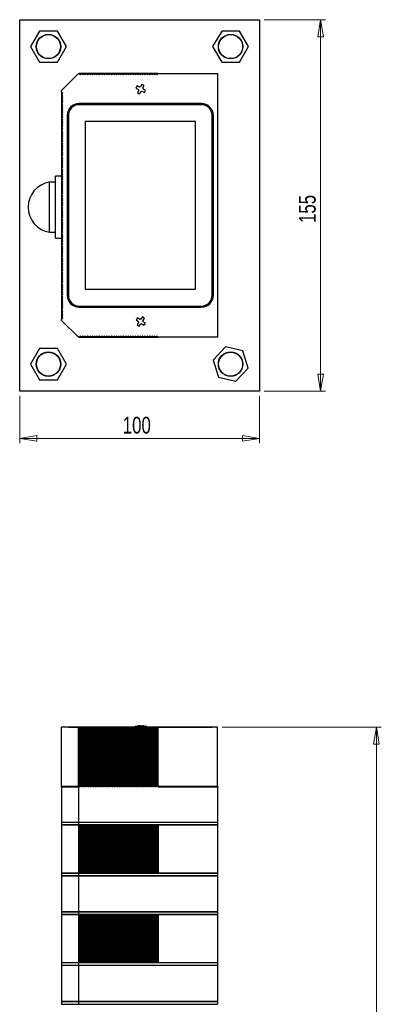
# Model space of a CAD drawing. Header units: millimetres. Extents: x 391 to 949, y 306 to 781.
# Tile 5 of 6: x 622 to 697, y 576 to 781. Entities that reach past the tile are written whole.
import ezdxf

# ---------------------------------------------------------------- set-up
doc = ezdxf.new("R2010")
doc.units = ezdxf.units.MM
doc.styles.add('SLDTEXTSTYLE0', font='TXT', dxfattribs={"width": 0.75})
doc.dimstyles.new('SLDDIMSTYLE0', dxfattribs={"dimtxt": 3.5, "dimasz": 3.556, "dimexe": 0, "dimexo": 0.0625, "dimgap": 0.875, "dimtad": 1, "dimdec": 0, "dimlfac": 2, "dimrnd": 1e-09, "dimzin": 12, "dimdsep": 46, "dimtxsty": 'SLDTEXTSTYLE0', "dimblk1": 'CLOSED', "dimblk2": 'CLOSED', "dimsah": 1, "dimcen": 0.09, "dimadec": 0, "dimazin": 3, "dimtfac": 1, "dimtdec": 0, "dimtofl": 0, "dimtmove": 0, "dimatfit": 3, "dimldrblk": 'CLOSED', "dimfxl": 0, "dimfrac": 2, "dimtolj": 1, "dimtzin": 12, "dimarcsym": 0})

# ---------------------------------------------------------------- blocks, each defined once
blk = doc.blocks.new('_Closed')
at = {"color": 0, "linetype": 'ByBlock', "lineweight": -2}
for p, q in [((-1, 0.166667), (0, 0)), ((-1, 0.166667), (-1, -0.166667)), ((0, 0), (-1, -0.166667)), ((0, 0), (-1, 0))]:
    blk.add_line(p, q, dxfattribs=at)
blk = doc.blocks.new('_D')
at = {"color": 7, "linetype": 'Continuous', "lineweight": 0}
for p, q in [((664.26, 633.48), (697.43, 633.48)), ((696.43, 633.48), (696.43, 305.74)), ((673.01, 305.74), (697.43, 305.74))]:
    blk.add_line(p, q, dxfattribs=at)
at = {"color": 7, "linetype": 'Continuous', "lineweight": 18, "xscale": 3.556, "yscale": 3.556}
for p, rotation in [((696.43, 633.48, 0.3), 90.0000000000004), ((696.43, 305.74, 0.3), 270.0000000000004)]:
    blk.add_blockref('_Closed', p, dxfattribs=dict(at, rotation=rotation))
at = {"color": 7, "linetype": 'Continuous', "lineweight": 18, "insert": (691.92, 477.4), "char_height": 3.5, "attachment_point": 1, "rotation": 90, "style": 'SLDTEXTSTYLE0'}
blk.add_mtext('655', dxfattribs=at)
blk = doc.blocks.new('_D_1')
at = {"color": 7, "linetype": 'Continuous', "lineweight": 0}
for p, q in [((673.01, 781.14), (685.77, 781.14)), ((684.77, 781.14), (684.77, 703.64)), ((673.01, 703.64), (685.77, 703.64))]:
    blk.add_line(p, q, dxfattribs=at)
at = {"color": 7, "linetype": 'Continuous', "lineweight": 18, "xscale": 3.556, "yscale": 3.556}
for p, rotation in [((684.77, 781.14, 87.65), 90.00000000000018), ((684.77, 703.64, 87.65), 270.0000000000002)]:
    blk.add_blockref('_Closed', p, dxfattribs=dict(at, rotation=rotation))
at = {"color": 7, "linetype": 'Continuous', "lineweight": 18, "insert": (680.25, 738.72), "char_height": 3.5, "attachment_point": 1, "rotation": 90, "style": 'SLDTEXTSTYLE0'}
blk.add_mtext('155', dxfattribs=at)
blk = doc.blocks.new('_D_2')
at = {"color": 7, "linetype": 'Continuous', "lineweight": 0}
for p, q in [((622.01, 702.64), (622.01, 692.77)), ((672.01, 702.64), (672.01, 692.77)), ((672.01, 693.77), (622.01, 693.77))]:
    blk.add_line(p, q, dxfattribs=at)
at = {"color": 7, "linetype": 'Continuous', "lineweight": 18, "xscale": 3.556, "yscale": 3.556, "rotation": 180.0000000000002}
blk.add_blockref('_Closed', (622.01, 693.77, 87.65), dxfattribs=at)
at = {"color": 7, "linetype": 'Continuous', "lineweight": 18, "xscale": 3.556, "yscale": 3.556}
blk.add_blockref('_Closed', (672.01, 693.77, 87.65), dxfattribs=at)
at = {"color": 7, "linetype": 'Continuous', "lineweight": 18, "insert": (643.51, 698.28), "char_height": 3.5, "attachment_point": 1, "style": 'SLDTEXTSTYLE0'}
blk.add_mtext('100', dxfattribs=at)

msp = doc.modelspace()

# ---------------------------------------------------------------- linework, layer by layer
at = {"color": 7, "linetype": 'Continuous', "lineweight": 25}
for p, q in [((622.01, 781.14), (672.01, 781.14)), ((622.01, 703.64), (622.01, 781.14)), ((672.01, 781.14), (672.01, 703.64)), ((626.14, 778.77), (624.26, 775.52)), ((629.89, 778.77), (626.14, 778.77)), ((631.77, 775.52), (629.89, 778.77)), ((664.14, 778.77), (662.26, 775.52)), ((667.89, 778.77), (664.14, 778.77)), ((669.77, 775.52), (667.89, 778.77)), ((624.26, 775.52), (626.14, 772.27)), ((629.89, 772.27), (631.77, 775.52)), ((662.26, 775.52), (664.14, 772.27)), ((667.89, 772.27), (669.77, 775.52)), ((626.14, 772.27), (629.89, 772.27)), ((664.14, 772.27), (667.89, 772.27)), ((630.76, 766.39), (634.26, 769.89)), ((634.26, 769.89), (634.41, 769.89)), ((650.91, 769.89), (634.41, 769.89)), ((634.41, 769.89), (634.67, 769.68)), ((634.67, 769.68), (634.91, 769.89)), ((634.91, 769.89), (635.17, 769.68)), ((635.17, 769.68), (635.41, 769.89)), ((635.41, 769.89), (635.67, 769.68)), ((635.67, 769.68), (635.91, 769.89)), ((635.91, 769.89), (636.17, 769.68)), ((636.17, 769.68), (636.41, 769.89)), ((636.41, 769.89), (636.67, 769.68)), ((636.67, 769.68), (636.91, 769.89)), ((636.91, 769.89), (637.17, 769.68)), ((637.17, 769.68), (637.41, 769.89)), ((637.41, 769.89), (637.67, 769.68)), ((637.67, 769.68), (637.91, 769.89)), ((637.91, 769.89), (638.17, 769.68)), ((638.17, 769.68), (638.41, 769.89)), ((638.41, 769.89), (638.67, 769.68)), ((638.67, 769.68), (638.91, 769.89)), ((638.91, 769.89), (639.17, 769.68)), ((639.17, 769.68), (639.41, 769.89)), ((639.41, 769.89), (639.67, 769.68)), ((639.67, 769.68), (639.91, 769.89)), ((639.91, 769.89), (640.17, 769.68)), ((640.17, 769.68), (640.41, 769.89)), ((640.41, 769.89), (640.67, 769.68)), ((640.67, 769.68), (640.91, 769.89)), ((640.91, 769.89), (641.17, 769.68)), ((641.17, 769.68), (641.41, 769.89)), ((641.41, 769.89), (641.67, 769.68)), ((641.67, 769.68), (641.91, 769.89)), ((641.91, 769.89), (642.17, 769.68)), ((642.17, 769.68), (642.41, 769.89)), ((642.41, 769.89), (642.67, 769.68)), ((642.67, 769.68), (642.91, 769.89)), ((642.91, 769.89), (643.17, 769.68)), ((643.17, 769.68), (643.41, 769.89)), ((643.41, 769.89), (643.67, 769.68)), ((643.67, 769.68), (643.91, 769.89)), ((643.91, 769.89), (644.17, 769.68)), ((644.17, 769.68), (644.41, 769.89)), ((644.41, 769.89), (644.67, 769.68)), ((644.67, 769.68), (644.91, 769.89)), ((644.91, 769.89), (645.17, 769.68)), ((645.17, 769.68), (645.41, 769.89)), ((645.41, 769.89), (645.67, 769.68)), ((645.67, 769.68), (645.91, 769.89)), ((645.91, 769.89), (646.17, 769.68)), ((646.17, 769.68), (646.41, 769.89)), ((646.41, 769.89), (646.67, 769.68)), ((646.67, 769.68), (646.91, 769.89)), ((646.91, 769.89), (647.17, 769.68)), ((647.17, 769.68), (647.41, 769.89)), ((647.41, 769.89), (647.67, 769.68)), ((647.67, 769.68), (647.91, 769.89)), ((647.91, 769.89), (648.17, 769.68)), ((648.17, 769.68), (648.41, 769.89)), ((648.41, 769.89), (648.67, 769.68)), ((648.67, 769.68), (648.91, 769.89)), ((648.91, 769.89), (649.17, 769.68)), ((649.17, 769.68), (649.41, 769.89)), ((649.41, 769.89), (649.67, 769.68)), ((649.67, 769.68), (649.91, 769.89)), ((649.91, 769.89), (650.17, 769.68)), ((650.17, 769.68), (650.41, 769.89)), ((650.41, 769.89), (650.67, 769.68)), ((650.67, 769.68), (650.91, 769.89)), ((650.91, 769.89), (663.26, 769.89)), ((663.26, 769.89), (663.26, 714.89)), ((646.26, 766.87), (646.76, 766.61)), ((647, 767.07), (646.5, 767.33)), ((647.49, 767.65), (647.23, 767.15)), ((647.69, 766.91), (647.95, 767.41)), ((648.27, 766.42), (647.77, 766.68)), ((630.76, 766.09), (630.76, 766.39)), ((630.76, 766.09), (630.76, 718.59)), ((631.01, 765.84), (630.76, 766.09)), ((630.76, 765.59), (631.01, 765.84)), ((631.01, 765.34), (630.76, 765.59)), ((630.76, 765.09), (631.01, 765.34)), ((631.01, 764.84), (630.76, 765.09)), ((630.76, 764.59), (631.01, 764.84)), ((631.01, 764.34), (630.76, 764.59)), ((646.84, 766.38), (646.58, 765.88)), ((647.04, 765.64), (647.3, 766.14)), ((647.53, 766.22), (648.03, 765.96)), ((630.76, 764.09), (631.01, 764.34)), ((631.01, 763.84), (630.76, 764.09)), ((630.76, 763.59), (631.01, 763.84)), ((631.01, 763.34), (630.76, 763.59)), ((630.76, 763.09), (631.01, 763.34)), ((631.01, 762.84), (630.76, 763.09)), ((630.76, 762.59), (631.01, 762.84)), ((631.01, 762.34), (630.76, 762.59)), ((630.76, 762.09), (631.01, 762.34)), ((659.91, 763.64), (634.41, 763.64)), ((659.91, 763.39), (634.41, 763.39)), ((631.01, 761.84), (630.76, 762.09)), ((630.76, 761.59), (631.01, 761.84)), ((631.01, 761.34), (630.76, 761.59)), ((630.76, 761.09), (631.01, 761.34)), ((631.01, 760.84), (630.76, 761.09)), ((630.76, 760.59), (631.01, 760.84)), ((631.01, 760.34), (630.76, 760.59)), ((630.76, 760.09), (631.01, 760.34)), ((631.91, 761.14), (631.91, 723.64)), ((632.16, 761.14), (632.16, 723.64)), ((662.16, 723.64), (662.16, 761.14)), ((662.41, 723.64), (662.41, 761.14)), ((631.01, 759.84), (630.76, 760.09)), ((630.76, 759.59), (631.01, 759.84)), ((631.01, 759.34), (630.76, 759.59)), ((630.76, 759.09), (631.01, 759.34)), ((631.01, 758.84), (630.76, 759.09)), ((630.76, 758.59), (631.01, 758.84)), ((631.01, 758.34), (630.76, 758.59)), ((630.76, 758.09), (631.01, 758.34)), ((658.66, 759.89), (635.66, 759.89)), ((635.66, 759.89), (635.66, 724.89)), ((658.66, 724.89), (658.66, 759.89)), ((631.01, 757.84), (630.76, 758.09)), ((630.76, 757.59), (631.01, 757.84)), ((631.01, 757.34), (630.76, 757.59)), ((630.76, 757.09), (631.01, 757.34)), ((631.01, 756.84), (630.76, 757.09)), ((630.76, 756.59), (631.01, 756.84)), ((631.01, 756.34), (630.76, 756.59)), ((630.76, 756.09), (631.01, 756.34)), ((631.01, 755.84), (630.76, 756.09)), ((630.76, 755.59), (631.01, 755.84)), ((631.01, 755.34), (630.76, 755.59)), ((630.76, 755.09), (631.01, 755.34)), ((631.01, 754.84), (630.76, 755.09)), ((630.76, 754.59), (631.01, 754.84)), ((631.01, 754.34), (630.76, 754.59)), ((630.76, 754.09), (631.01, 754.34)), ((631.01, 753.84), (630.76, 754.09)), ((630.76, 753.59), (631.01, 753.84)), ((631.01, 753.34), (630.76, 753.59)), ((630.76, 753.09), (631.01, 753.34)), ((631.01, 752.84), (630.76, 753.09)), ((630.76, 752.59), (631.01, 752.84)), ((631.01, 752.34), (630.76, 752.59)), ((630.76, 752.09), (631.01, 752.34)), ((631.01, 751.84), (630.76, 752.09)), ((630.76, 751.59), (631.01, 751.84)), ((631.01, 751.34), (630.76, 751.59)), ((630.76, 751.09), (631.01, 751.34)), ((631.01, 750.84), (630.76, 751.09)), ((630.76, 750.59), (631.01, 750.84)), ((631.01, 750.34), (630.76, 750.59)), ((630.76, 750.09), (631.01, 750.34)), ((631.01, 749.84), (630.76, 750.09)), ((630.76, 748.52), (629.51, 748.52)), ((629.51, 736.02), (629.51, 748.52)), ((630.76, 749.59), (631.01, 749.84)), ((631.01, 749.34), (630.76, 749.59)), ((630.76, 749.09), (631.01, 749.34)), ((631.01, 748.84), (630.76, 749.09)), ((630.76, 748.59), (631.01, 748.84)), ((631.01, 748.34), (630.76, 748.59)), ((630.76, 748.09), (631.01, 748.34)), ((631.01, 747.84), (630.76, 748.09)), ((629.51, 747.27), (628.26, 747.27)), ((628.26, 737.18), (628.26, 747.27)), ((630.76, 747.59), (631.01, 747.84)), ((631.01, 747.34), (630.76, 747.59)), ((630.76, 747.09), (631.01, 747.34)), ((631.01, 746.84), (630.76, 747.09)), ((630.76, 746.59), (631.01, 746.84)), ((631.01, 746.34), (630.76, 746.59)), ((630.76, 746.09), (631.01, 746.34)), ((631.01, 745.84), (630.76, 746.09)), ((630.76, 745.59), (631.01, 745.84)), ((631.01, 745.34), (630.76, 745.59)), ((630.76, 745.09), (631.01, 745.34)), ((631.01, 744.84), (630.76, 745.09)), ((630.76, 744.59), (631.01, 744.84)), ((631.01, 744.34), (630.76, 744.59)), ((630.76, 744.09), (631.01, 744.34)), ((631.01, 743.84), (630.76, 744.09)), ((630.76, 743.59), (631.01, 743.84)), ((631.01, 743.34), (630.76, 743.59)), ((630.76, 743.09), (631.01, 743.34)), ((631.01, 742.84), (630.76, 743.09)), ((630.76, 742.59), (631.01, 742.84)), ((631.01, 742.34), (630.76, 742.59)), ((630.76, 742.09), (631.01, 742.34)), ((631.01, 741.84), (630.76, 742.09)), ((630.76, 741.59), (631.01, 741.84)), ((631.01, 741.34), (630.76, 741.59)), ((630.76, 741.09), (631.01, 741.34)), ((631.01, 740.84), (630.76, 741.09)), ((630.76, 740.59), (631.01, 740.84)), ((631.01, 740.34), (630.76, 740.59)), ((630.76, 740.09), (631.01, 740.34)), ((631.01, 739.84), (630.76, 740.09)), ((630.76, 739.59), (631.01, 739.84)), ((631.01, 739.34), (630.76, 739.59)), ((630.76, 739.09), (631.01, 739.34)), ((631.01, 738.84), (630.76, 739.09)), ((630.76, 738.59), (631.01, 738.84)), ((631.01, 738.34), (630.76, 738.59)), ((630.76, 738.09), (631.01, 738.34)), ((631.01, 737.84), (630.76, 738.09)), ((630.76, 737.59), (631.01, 737.84)), ((628.26, 736.77), (628.26, 737.18)), ((628.26, 736.77), (629.51, 736.77)), ((629.51, 735.52), (629.51, 736.02)), ((631.01, 737.34), (630.76, 737.59)), ((630.76, 737.09), (631.01, 737.34)), ((631.01, 736.84), (630.76, 737.09)), ((630.76, 736.59), (631.01, 736.84)), ((631.01, 736.34), (630.76, 736.59)), ((630.76, 736.09), (631.01, 736.34)), ((631.01, 735.84), (630.76, 736.09)), ((630.76, 735.59), (631.01, 735.84)), ((629.51, 735.52), (630.76, 735.52)), ((631.01, 735.34), (630.76, 735.59)), ((630.76, 735.09), (631.01, 735.34)), ((631.01, 734.84), (630.76, 735.09)), ((630.76, 734.59), (631.01, 734.84)), ((631.01, 734.34), (630.76, 734.59)), ((630.76, 734.09), (631.01, 734.34)), ((631.01, 733.84), (630.76, 734.09)), ((630.76, 733.59), (631.01, 733.84)), ((631.01, 733.34), (630.76, 733.59)), ((630.76, 733.09), (631.01, 733.34)), ((631.01, 732.84), (630.76, 733.09)), ((630.76, 732.59), (631.01, 732.84)), ((631.01, 732.34), (630.76, 732.59)), ((630.76, 732.09), (631.01, 732.34)), ((631.01, 731.84), (630.76, 732.09)), ((630.76, 731.59), (631.01, 731.84)), ((631.01, 731.34), (630.76, 731.59)), ((630.76, 731.09), (631.01, 731.34)), ((631.01, 730.84), (630.76, 731.09)), ((630.76, 730.59), (631.01, 730.84)), ((631.01, 730.34), (630.76, 730.59)), ((630.76, 730.09), (631.01, 730.34)), ((631.01, 729.84), (630.76, 730.09)), ((630.76, 729.59), (631.01, 729.84)), ((631.01, 729.34), (630.76, 729.59)), ((630.76, 729.09), (631.01, 729.34)), ((631.01, 728.84), (630.76, 729.09)), ((630.76, 728.59), (631.01, 728.84)), ((631.01, 728.34), (630.76, 728.59)), ((630.76, 728.09), (631.01, 728.34)), ((631.01, 727.84), (630.76, 728.09)), ((630.76, 727.59), (631.01, 727.84)), ((631.01, 727.34), (630.76, 727.59)), ((630.76, 727.09), (631.01, 727.34)), ((631.01, 726.84), (630.76, 727.09)), ((630.76, 726.59), (631.01, 726.84)), ((631.01, 726.34), (630.76, 726.59)), ((630.76, 726.09), (631.01, 726.34)), ((631.01, 725.84), (630.76, 726.09)), ((630.76, 725.59), (631.01, 725.84)), ((631.01, 725.34), (630.76, 725.59)), ((630.76, 725.09), (631.01, 725.34)), ((631.01, 724.84), (630.76, 725.09)), ((630.76, 724.59), (631.01, 724.84)), ((631.01, 724.34), (630.76, 724.59)), ((630.76, 724.09), (631.01, 724.34)), ((631.01, 723.84), (630.76, 724.09)), ((630.76, 723.59), (631.01, 723.84)), ((631.01, 723.34), (630.76, 723.59)), ((630.76, 723.09), (631.01, 723.34)), ((635.66, 724.89), (658.66, 724.89)), ((631.01, 722.84), (630.76, 723.09)), ((630.76, 722.59), (631.01, 722.84)), ((631.01, 722.34), (630.76, 722.59)), ((630.76, 722.09), (631.01, 722.34)), ((631.01, 721.84), (630.76, 722.09)), ((630.76, 721.59), (631.01, 721.84)), ((631.01, 721.34), (630.76, 721.59)), ((630.76, 721.09), (631.01, 721.34)), ((634.41, 721.39), (659.91, 721.39)), ((631.01, 720.84), (630.76, 721.09)), ((630.76, 720.59), (631.01, 720.84)), ((631.01, 720.34), (630.76, 720.59)), ((630.76, 720.09), (631.01, 720.34)), ((631.01, 719.84), (630.76, 720.09)), ((630.76, 719.59), (631.01, 719.84)), ((631.01, 719.34), (630.76, 719.59)), ((630.76, 719.09), (631.01, 719.34)), ((634.41, 721.14), (659.91, 721.14)), ((631.01, 718.84), (630.76, 719.09)), ((630.76, 718.59), (631.01, 718.84)), ((630.76, 718.39), (630.76, 718.59)), ((634.26, 714.89), (630.76, 718.39)), ((646.3, 718.49), (646.76, 718.17)), ((646.81, 717.93), (646.5, 717.47)), ((647.05, 718.6), (646.59, 718.91)), ((646.92, 717.18), (647.24, 717.64)), ((647.61, 719.11), (647.29, 718.65)), ((647.48, 717.69), (647.94, 717.38)), ((647.72, 718.36), (648.03, 718.82)), ((648.23, 717.8), (647.77, 718.12)), ((634.67, 715.11), (634.41, 714.89)), ((634.91, 714.89), (634.67, 715.11)), ((635.17, 715.11), (634.91, 714.89)), ((635.41, 714.89), (635.17, 715.11)), ((635.67, 715.11), (635.41, 714.89)), ((635.91, 714.89), (635.67, 715.11)), ((636.17, 715.11), (635.91, 714.89)), ((636.41, 714.89), (636.17, 715.11)), ((636.67, 715.11), (636.41, 714.89)), ((636.91, 714.89), (636.67, 715.11)), ((637.17, 715.11), (636.91, 714.89)), ((637.41, 714.89), (637.17, 715.11)), ((637.67, 715.11), (637.41, 714.89)), ((637.91, 714.89), (637.67, 715.11)), ((638.17, 715.11), (637.91, 714.89)), ((638.41, 714.89), (638.17, 715.11)), ((638.67, 715.11), (638.41, 714.89)), ((638.91, 714.89), (638.67, 715.11)), ((639.17, 715.11), (638.91, 714.89)), ((639.41, 714.89), (639.17, 715.11)), ((639.67, 715.11), (639.41, 714.89)), ((639.91, 714.89), (639.67, 715.11)), ((640.17, 715.11), (639.91, 714.89)), ((640.41, 714.89), (640.17, 715.11)), ((640.67, 715.11), (640.41, 714.89)), ((640.91, 714.89), (640.67, 715.11)), ((641.17, 715.11), (640.91, 714.89)), ((641.41, 714.89), (641.17, 715.11)), ((641.67, 715.11), (641.41, 714.89)), ((641.91, 714.89), (641.67, 715.11)), ((642.17, 715.11), (641.91, 714.89)), ((642.41, 714.89), (642.17, 715.11)), ((642.67, 715.11), (642.41, 714.89)), ((642.91, 714.89), (642.67, 715.11)), ((643.17, 715.11), (642.91, 714.89)), ((643.41, 714.89), (643.17, 715.11)), ((643.67, 715.11), (643.41, 714.89)), ((643.91, 714.89), (643.67, 715.11)), ((644.17, 715.11), (643.91, 714.89)), ((644.41, 714.89), (644.17, 715.11)), ((644.67, 715.11), (644.41, 714.89)), ((644.91, 714.89), (644.67, 715.11)), ((645.17, 715.11), (644.91, 714.89)), ((645.41, 714.89), (645.17, 715.11)), ((645.67, 715.11), (645.41, 714.89)), ((645.91, 714.89), (645.67, 715.11)), ((646.17, 715.11), (645.91, 714.89)), ((646.41, 714.89), (646.17, 715.11)), ((646.67, 715.11), (646.41, 714.89)), ((646.91, 714.89), (646.67, 715.11)), ((647.17, 715.11), (646.91, 714.89)), ((647.41, 714.89), (647.17, 715.11)), ((647.67, 715.11), (647.41, 714.89)), ((647.91, 714.89), (647.67, 715.11)), ((648.17, 715.11), (647.91, 714.89)), ((648.41, 714.89), (648.17, 715.11)), ((648.67, 715.11), (648.41, 714.89)), ((648.91, 714.89), (648.67, 715.11)), ((649.17, 715.11), (648.91, 714.89)), ((649.41, 714.89), (649.17, 715.11)), ((649.67, 715.11), (649.41, 714.89)), ((649.91, 714.89), (649.67, 715.11)), ((650.17, 715.11), (649.91, 714.89)), ((650.41, 714.89), (650.17, 715.11)), ((650.67, 715.11), (650.41, 714.89)), ((650.91, 714.89), (650.67, 715.11)), ((634.41, 714.89), (634.26, 714.89)), ((634.41, 714.89), (650.91, 714.89)), ((663.26, 714.89), (650.91, 714.89)), ((626.14, 712.52), (624.26, 709.27)), ((629.89, 712.52), (626.14, 712.52)), ((631.77, 709.27), (629.89, 712.52)), ((664.92, 712.86), (662.36, 710.11)), ((668.57, 712.01), (664.92, 712.86)), ((669.67, 708.42), (668.57, 712.01)), ((624.26, 709.27), (626.14, 706.02)), ((629.89, 706.02), (631.77, 709.27)), ((662.36, 710.11), (663.45, 706.53)), ((667.11, 705.68), (669.67, 708.42)), ((626.14, 706.02), (629.89, 706.02)), ((663.45, 706.53), (667.11, 705.68)), ((672.01, 703.64), (622.01, 703.64)), ((630.76, 620.98), (630.76, 633.48)), ((634.26, 633.48), (630.76, 633.48)), ((632.16, 633.53), (632.16, 633.48)), ((632.16, 633.53), (634.41, 633.53)), ((634.26, 620.98), (634.26, 633.48)), ((634.41, 633.48), (634.26, 633.48)), ((634.41, 633.53), (634.41, 633.48)), ((634.41, 633.53), (646.15, 633.53)), ((634.41, 620.98), (634.41, 633.48)), ((634.67, 633.48), (634.41, 633.48)), ((634.67, 621.21), (634.67, 633.48)), ((634.91, 633.48), (634.67, 633.48)), ((634.91, 620.98), (634.91, 633.48)), ((635.17, 633.48), (634.91, 633.48)), ((635.17, 621.21), (635.17, 633.48)), ((635.41, 633.48), (635.17, 633.48)), ((635.41, 620.98), (635.41, 633.48)), ((635.67, 633.48), (635.41, 633.48)), ((635.67, 621.21), (635.67, 633.48)), ((635.91, 633.48), (635.67, 633.48)), ((635.91, 620.98), (635.91, 633.48)), ((636.17, 633.48), (635.91, 633.48)), ((636.17, 621.21), (636.17, 633.48)), ((636.41, 633.48), (636.17, 633.48)), ((636.41, 620.98), (636.41, 633.48)), ((636.67, 633.48), (636.41, 633.48)), ((636.67, 621.21), (636.67, 633.48)), ((636.91, 633.48), (636.67, 633.48)), ((636.91, 620.98), (636.91, 633.48)), ((637.17, 633.48), (636.91, 633.48)), ((637.17, 621.21), (637.17, 633.48)), ((637.41, 633.48), (637.17, 633.48)), ((637.41, 620.98), (637.41, 633.48)), ((637.67, 633.48), (637.41, 633.48)), ((637.67, 621.21), (637.67, 633.48)), ((637.91, 633.48), (637.67, 633.48)), ((637.91, 620.98), (637.91, 633.48)), ((638.17, 633.48), (637.91, 633.48)), ((638.17, 621.21), (638.17, 633.48)), ((638.41, 633.48), (638.17, 633.48)), ((638.41, 620.98), (638.41, 633.48)), ((638.67, 633.48), (638.41, 633.48)), ((638.67, 621.21), (638.67, 633.48)), ((638.91, 633.48), (638.67, 633.48)), ((638.91, 620.98), (638.91, 633.48)), ((639.17, 633.48), (638.91, 633.48)), ((639.17, 621.21), (639.17, 633.48)), ((639.41, 633.48), (639.17, 633.48)), ((639.41, 620.98), (639.41, 633.48)), ((639.67, 633.48), (639.41, 633.48)), ((639.67, 621.21), (639.67, 633.48)), ((639.91, 633.48), (639.67, 633.48)), ((639.91, 620.98), (639.91, 633.48)), ((640.17, 633.48), (639.91, 633.48)), ((640.17, 621.21), (640.17, 633.48)), ((640.41, 633.48), (640.17, 633.48)), ((640.41, 620.98), (640.41, 633.48)), ((640.67, 633.48), (640.41, 633.48)), ((640.67, 621.21), (640.67, 633.48)), ((640.91, 633.48), (640.67, 633.48)), ((640.91, 620.98), (640.91, 633.48)), ((641.17, 633.48), (640.91, 633.48)), ((641.17, 621.21), (641.17, 633.48)), ((641.41, 633.48), (641.17, 633.48)), ((641.41, 620.98), (641.41, 633.48)), ((641.67, 633.48), (641.41, 633.48)), ((641.67, 621.21), (641.67, 633.48)), ((641.91, 633.48), (641.67, 633.48)), ((641.91, 620.98), (641.91, 633.48)), ((642.17, 633.48), (641.91, 633.48)), ((642.17, 621.21), (642.17, 633.48)), ((642.41, 633.48), (642.17, 633.48)), ((642.41, 620.98), (642.41, 633.48)), ((642.67, 633.48), (642.41, 633.48)), ((642.67, 621.21), (642.67, 633.48)), ((642.91, 633.48), (642.67, 633.48)), ((642.91, 620.98), (642.91, 633.48)), ((643.17, 633.48), (642.91, 633.48)), ((643.17, 621.21), (643.17, 633.48)), ((643.41, 633.48), (643.17, 633.48)), ((643.41, 620.98), (643.41, 633.48)), ((643.67, 633.48), (643.41, 633.48)), ((643.67, 621.21), (643.67, 633.48)), ((643.91, 633.48), (643.67, 633.48)), ((643.91, 620.98), (643.91, 633.48)), ((644.17, 633.48), (643.91, 633.48)), ((644.17, 621.21), (644.17, 633.48)), ((644.41, 633.48), (644.17, 633.48)), ((644.41, 620.98), (644.41, 633.48)), ((644.67, 633.48), (644.41, 633.48)), ((644.67, 621.21), (644.67, 633.48)), ((644.91, 633.48), (644.67, 633.48)), ((644.91, 620.98), (644.91, 633.48)), ((645.17, 633.48), (644.91, 633.48)), ((645.17, 621.21), (645.17, 633.48)), ((645.41, 633.48), (645.17, 633.48)), ((645.41, 620.98), (645.41, 633.48)), ((645.67, 633.48), (645.41, 633.48)), ((645.67, 621.21), (645.67, 633.48)), ((645.91, 633.48), (645.67, 633.48)), ((645.91, 620.98), (645.91, 633.48)), ((646.17, 633.48), (645.91, 633.48)), ((646.17, 621.21), (646.17, 633.48)), ((646.41, 633.48), (646.17, 633.48)), ((646.41, 620.98), (646.41, 633.48)), ((646.67, 633.48), (646.41, 633.48)), ((646.67, 621.21), (646.67, 633.48)), ((646.91, 633.48), (646.67, 633.48)), ((646.76, 633.78), (646.84, 633.78)), ((646.81, 633.69), (646.76, 633.69)), ((646.84, 633.65), (646.84, 633.78)), ((646.91, 620.98), (646.91, 633.48)), ((647.17, 633.48), (646.91, 633.48)), ((647.23, 633.78), (647, 633.78)), ((647, 633.68), (647, 633.78)), ((647.24, 633.69), (647.05, 633.69)), ((647.17, 621.21), (647.17, 633.48)), ((647.41, 633.48), (647.17, 633.48)), ((647.26, 633.77), (647.23, 633.78)), ((647.24, 633.69), (647.48, 633.69)), ((647.3, 633.78), (647.53, 633.78)), ((647.41, 620.98), (647.41, 633.48)), ((647.67, 633.48), (647.41, 633.48)), ((647.67, 621.21), (647.67, 633.48)), ((647.91, 633.48), (647.67, 633.48)), ((647.77, 633.78), (647.69, 633.78)), ((647.72, 633.69), (647.77, 633.69)), ((647.91, 620.98), (647.91, 633.48)), ((648.17, 633.48), (647.91, 633.48)), ((648.17, 621.21), (648.17, 633.48)), ((648.41, 633.48), (648.17, 633.48)), ((648.38, 633.53), (659.91, 633.53)), ((648.41, 620.98), (648.41, 633.48)), ((648.67, 633.48), (648.41, 633.48)), ((648.67, 621.21), (648.67, 633.48)), ((648.91, 633.48), (648.67, 633.48)), ((648.91, 620.98), (648.91, 633.48)), ((649.17, 633.48), (648.91, 633.48)), ((649.17, 621.21), (649.17, 633.48)), ((649.41, 633.48), (649.17, 633.48)), ((649.41, 620.98), (649.41, 633.48)), ((649.67, 633.48), (649.41, 633.48)), ((649.67, 621.21), (649.67, 633.48)), ((649.91, 633.48), (649.67, 633.48)), ((649.91, 620.98), (649.91, 633.48)), ((650.17, 633.48), (649.91, 633.48)), ((650.17, 621.21), (650.17, 633.48)), ((650.41, 633.48), (650.17, 633.48)), ((650.41, 620.98), (650.41, 633.48)), ((650.67, 633.48), (650.41, 633.48)), ((650.67, 621.21), (650.67, 633.48)), ((650.91, 633.48), (650.67, 633.48)), ((650.91, 620.98), (650.91, 633.48)), ((663.26, 633.48), (650.91, 633.48)), ((659.91, 633.53), (659.91, 633.48)), ((659.91, 633.53), (662.16, 633.53)), ((662.16, 633.53), (662.16, 633.48)), ((663.26, 620.98), (663.26, 633.48)), ((630.76, 621.21), (630.76, 613.71)), ((630.76, 621.21), (634.26, 621.21)), ((634.26, 620.98), (630.76, 620.98)), ((634.26, 621.21), (634.26, 613.71)), ((634.26, 621.21), (663.26, 621.21)), ((634.41, 620.98), (634.26, 620.98)), ((663.26, 620.98), (650.91, 620.98)), ((663.26, 621.21), (663.26, 613.71)), ((630.76, 613.71), (634.26, 613.71)), ((630.76, 613.66), (630.76, 613.16)), ((630.76, 613.66), (634.26, 613.66)), ((630.76, 613.16), (634.26, 613.16)), ((630.76, 613.11), (630.76, 603.11)), ((630.76, 613.11), (634.26, 613.11)), ((634.26, 613.71), (663.26, 613.71)), ((634.26, 613.66), (634.26, 613.16)), ((634.26, 613.66), (663.26, 613.66)), ((634.26, 613.16), (663.26, 613.16)), ((634.26, 613.11), (634.26, 603.11)), ((634.26, 613.11), (634.41, 613.11)), ((634.41, 613.11), (634.41, 603.11)), ((634.41, 613.11), (634.67, 613.11)), ((634.67, 613.11), (634.67, 603.11)), ((634.67, 613.11), (634.91, 613.11)), ((634.91, 613.11), (634.91, 603.11)), ((634.91, 613.11), (635.17, 613.11)), ((635.17, 613.11), (635.17, 603.11)), ((635.17, 613.11), (635.41, 613.11)), ((635.41, 613.11), (635.41, 603.11)), ((635.41, 613.11), (635.67, 613.11)), ((635.67, 613.11), (635.67, 603.11)), ((635.67, 613.11), (635.91, 613.11)), ((635.91, 613.11), (635.91, 603.11)), ((635.91, 613.11), (636.17, 613.11)), ((636.17, 613.11), (636.17, 603.11)), ((636.17, 613.11), (636.41, 613.11)), ((636.41, 613.11), (636.41, 603.11)), ((636.41, 613.11), (636.67, 613.11)), ((636.67, 613.11), (636.67, 603.11)), ((636.67, 613.11), (636.91, 613.11)), ((636.91, 613.11), (636.91, 603.11)), ((636.91, 613.11), (637.17, 613.11)), ((637.17, 613.11), (637.17, 603.11)), ((637.17, 613.11), (637.41, 613.11)), ((637.41, 613.11), (637.41, 603.11)), ((637.41, 613.11), (637.67, 613.11)), ((637.67, 613.11), (637.67, 603.11)), ((637.67, 613.11), (637.91, 613.11)), ((637.91, 613.11), (637.91, 603.11)), ((637.91, 613.11), (638.17, 613.11)), ((638.17, 613.11), (638.17, 603.11)), ((638.17, 613.11), (638.41, 613.11)), ((638.41, 613.11), (638.41, 603.11)), ((638.41, 613.11), (638.67, 613.11)), ((638.67, 613.11), (638.67, 603.11)), ((638.67, 613.11), (638.91, 613.11)), ((638.91, 613.11), (638.91, 603.11)), ((638.91, 613.11), (639.17, 613.11)), ((639.17, 613.11), (639.17, 603.11)), ((639.17, 613.11), (639.41, 613.11)), ((639.41, 613.11), (639.41, 603.11)), ((639.41, 613.11), (639.67, 613.11)), ((639.67, 613.11), (639.67, 603.11)), ((639.67, 613.11), (639.91, 613.11)), ((639.91, 613.11), (639.91, 603.11)), ((639.91, 613.11), (640.17, 613.11)), ((640.17, 613.11), (640.17, 603.11)), ((640.17, 613.11), (640.41, 613.11)), ((640.41, 613.11), (640.41, 603.11)), ((640.41, 613.11), (640.67, 613.11)), ((640.67, 613.11), (640.67, 603.11)), ((640.67, 613.11), (640.91, 613.11)), ((640.91, 613.11), (640.91, 603.11)), ((640.91, 613.11), (641.17, 613.11)), ((641.17, 613.11), (641.17, 603.11)), ((641.17, 613.11), (641.41, 613.11)), ((641.41, 613.11), (641.41, 603.11)), ((641.41, 613.11), (641.67, 613.11)), ((641.67, 613.11), (641.67, 603.11)), ((641.67, 613.11), (641.91, 613.11)), ((641.91, 613.11), (641.91, 603.11)), ((641.91, 613.11), (642.17, 613.11)), ((642.17, 613.11), (642.17, 603.11)), ((642.17, 613.11), (642.41, 613.11)), ((642.41, 613.11), (642.41, 603.11)), ((642.41, 613.11), (642.67, 613.11)), ((642.67, 613.11), (642.67, 603.11)), ((642.67, 613.11), (642.91, 613.11)), ((642.91, 613.11), (642.91, 603.11)), ((642.91, 613.11), (643.17, 613.11)), ((643.17, 613.11), (643.17, 603.11)), ((643.17, 613.11), (643.41, 613.11)), ((643.41, 613.11), (643.41, 603.11)), ((643.41, 613.11), (643.67, 613.11)), ((643.67, 613.11), (643.67, 603.11)), ((643.67, 613.11), (643.91, 613.11)), ((643.91, 613.11), (643.91, 603.11)), ((643.91, 613.11), (644.17, 613.11)), ((644.17, 613.11), (644.17, 603.11)), ((644.17, 613.11), (644.41, 613.11)), ((644.41, 613.11), (644.41, 603.11)), ((644.41, 613.11), (644.67, 613.11)), ((644.67, 613.11), (644.67, 603.11)), ((644.67, 613.11), (644.91, 613.11)), ((644.91, 613.11), (644.91, 603.11)), ((644.91, 613.11), (645.17, 613.11)), ((645.17, 613.11), (645.17, 603.11)), ((645.17, 613.11), (645.41, 613.11)), ((645.41, 613.11), (645.41, 603.11)), ((645.41, 613.11), (645.67, 613.11)), ((645.67, 613.11), (645.67, 603.11)), ((645.67, 613.11), (645.91, 613.11)), ((645.91, 613.11), (645.91, 603.11)), ((645.91, 613.11), (646.17, 613.11)), ((646.17, 613.11), (646.17, 603.11)), ((646.17, 613.11), (646.41, 613.11)), ((646.26, 613.71), (646.26, 613.66)), ((646.26, 613.16), (646.26, 613.11)), ((646.41, 613.11), (646.41, 603.11)), ((646.41, 613.11), (646.67, 613.11)), ((646.67, 613.11), (646.67, 603.11)), ((646.67, 613.11), (646.91, 613.11)), ((646.91, 613.11), (646.91, 603.11)), ((646.91, 613.11), (647.17, 613.11)), ((647.17, 613.11), (647.17, 603.11)), ((647.17, 613.11), (647.41, 613.11)), ((647.41, 613.11), (647.41, 603.11)), ((647.41, 613.11), (647.67, 613.11)), ((647.67, 613.11), (647.67, 603.11)), ((647.67, 613.11), (647.91, 613.11)), ((647.91, 613.11), (647.91, 603.11)), ((647.91, 613.11), (648.17, 613.11)), ((648.17, 613.11), (648.17, 603.11)), ((648.17, 613.11), (648.41, 613.11)), ((648.26, 613.66), (648.26, 613.71)), ((648.26, 613.11), (648.26, 613.16)), ((648.41, 613.11), (648.41, 603.11)), ((648.41, 613.11), (648.67, 613.11)), ((648.67, 613.11), (648.67, 603.11)), ((648.67, 613.11), (648.91, 613.11)), ((648.91, 613.11), (648.91, 603.11)), ((648.91, 613.11), (649.17, 613.11)), ((649.17, 613.11), (649.17, 603.11)), ((649.17, 613.11), (649.41, 613.11)), ((649.41, 613.11), (649.41, 603.11)), ((649.41, 613.11), (649.67, 613.11)), ((649.67, 613.11), (649.67, 603.11)), ((649.67, 613.11), (649.91, 613.11)), ((649.91, 613.11), (649.91, 603.11)), ((649.91, 613.11), (650.17, 613.11)), ((650.17, 613.11), (650.17, 603.11)), ((650.17, 613.11), (650.41, 613.11)), ((650.41, 613.11), (650.41, 603.11)), ((650.41, 613.11), (650.67, 613.11)), ((650.67, 613.11), (650.67, 603.11)), ((650.67, 613.11), (650.91, 613.11)), ((650.91, 613.11), (650.91, 603.11)), ((650.91, 613.11), (663.26, 613.11)), ((663.26, 613.66), (663.26, 613.16)), ((663.26, 613.11), (663.26, 603.11)), ((630.76, 603.11), (634.26, 603.11)), ((630.76, 603.06), (630.76, 602.56)), ((630.76, 603.06), (634.26, 603.06)), ((630.76, 602.56), (634.26, 602.56)), ((630.76, 602.51), (630.76, 595.01)), ((630.76, 602.51), (634.26, 602.51)), ((634.26, 603.11), (634.41, 603.11)), ((634.26, 603.06), (634.26, 602.56)), ((634.26, 603.06), (663.26, 603.06)), ((634.26, 602.56), (663.26, 602.56)), ((634.26, 602.51), (634.26, 595.01)), ((634.26, 602.51), (663.26, 602.51)), ((634.41, 603.11), (634.67, 603.11)), ((634.67, 603.11), (634.91, 603.11)), ((634.91, 603.11), (635.17, 603.11)), ((635.17, 603.11), (635.41, 603.11)), ((635.41, 603.11), (635.67, 603.11)), ((635.67, 603.11), (635.91, 603.11)), ((635.91, 603.11), (636.17, 603.11)), ((636.17, 603.11), (636.41, 603.11)), ((636.41, 603.11), (636.67, 603.11)), ((636.67, 603.11), (636.91, 603.11)), ((636.91, 603.11), (637.17, 603.11)), ((637.17, 603.11), (637.41, 603.11)), ((637.41, 603.11), (637.67, 603.11)), ((637.67, 603.11), (637.91, 603.11)), ((637.91, 603.11), (638.17, 603.11)), ((638.17, 603.11), (638.41, 603.11)), ((638.41, 603.11), (638.67, 603.11)), ((638.67, 603.11), (638.91, 603.11)), ((638.91, 603.11), (639.17, 603.11)), ((639.17, 603.11), (639.41, 603.11)), ((639.41, 603.11), (639.67, 603.11)), ((639.67, 603.11), (639.91, 603.11)), ((639.91, 603.11), (640.17, 603.11)), ((640.17, 603.11), (640.41, 603.11)), ((640.41, 603.11), (640.67, 603.11)), ((640.67, 603.11), (640.91, 603.11)), ((640.91, 603.11), (641.17, 603.11)), ((641.17, 603.11), (641.41, 603.11)), ((641.41, 603.11), (641.67, 603.11)), ((641.67, 603.11), (641.91, 603.11)), ((641.91, 603.11), (642.17, 603.11)), ((642.17, 603.11), (642.41, 603.11)), ((642.41, 603.11), (642.67, 603.11)), ((642.67, 603.11), (642.91, 603.11)), ((642.91, 603.11), (643.17, 603.11)), ((643.17, 603.11), (643.41, 603.11)), ((643.41, 603.11), (643.67, 603.11)), ((643.67, 603.11), (643.91, 603.11)), ((643.91, 603.11), (644.17, 603.11)), ((644.17, 603.11), (644.41, 603.11)), ((644.41, 603.11), (644.67, 603.11)), ((644.67, 603.11), (644.91, 603.11)), ((644.91, 603.11), (645.17, 603.11)), ((645.17, 603.11), (645.41, 603.11)), ((645.41, 603.11), (645.67, 603.11)), ((645.67, 603.11), (645.91, 603.11)), ((645.91, 603.11), (646.17, 603.11)), ((646.17, 603.11), (646.41, 603.11)), ((646.41, 603.11), (646.67, 603.11)), ((646.67, 603.11), (646.91, 603.11)), ((646.91, 603.11), (647.17, 603.11)), ((647.17, 603.11), (647.41, 603.11)), ((647.41, 603.11), (647.67, 603.11)), ((647.67, 603.11), (647.91, 603.11)), ((647.91, 603.11), (648.17, 603.11)), ((648.17, 603.11), (648.41, 603.11)), ((648.41, 603.11), (648.67, 603.11)), ((648.67, 603.11), (648.91, 603.11)), ((648.91, 603.11), (649.17, 603.11)), ((649.17, 603.11), (649.41, 603.11)), ((649.41, 603.11), (649.67, 603.11)), ((649.67, 603.11), (649.91, 603.11)), ((649.91, 603.11), (650.17, 603.11)), ((650.17, 603.11), (650.41, 603.11)), ((650.41, 603.11), (650.67, 603.11)), ((650.67, 603.11), (650.91, 603.11)), ((650.91, 603.11), (663.26, 603.11)), ((663.26, 603.06), (663.26, 602.56)), ((663.26, 602.51), (663.26, 595.01)), ((630.76, 595.01), (634.26, 595.01)), ((630.76, 594.96), (630.76, 594.46)), ((630.76, 594.96), (634.26, 594.96)), ((630.76, 594.46), (634.26, 594.46)), ((630.76, 594.41), (630.76, 584.41)), ((630.76, 594.41), (634.26, 594.41)), ((634.26, 595.01), (663.26, 595.01)), ((634.26, 594.96), (634.26, 594.46)), ((634.26, 594.96), (663.26, 594.96)), ((634.26, 594.46), (663.26, 594.46)), ((634.26, 594.41), (634.26, 584.41)), ((634.26, 594.41), (634.41, 594.41)), ((634.41, 594.41), (634.41, 584.41)), ((634.41, 594.41), (634.67, 594.41)), ((634.67, 594.41), (634.67, 584.41)), ((634.67, 594.41), (634.91, 594.41)), ((634.91, 594.41), (634.91, 584.41)), ((634.91, 594.41), (635.17, 594.41)), ((635.17, 594.41), (635.17, 584.41)), ((635.17, 594.41), (635.41, 594.41)), ((635.41, 594.41), (635.41, 584.41)), ((635.41, 594.41), (635.67, 594.41)), ((635.67, 594.41), (635.67, 584.41)), ((635.67, 594.41), (635.91, 594.41)), ((635.91, 594.41), (635.91, 584.41)), ((635.91, 594.41), (636.17, 594.41)), ((636.17, 594.41), (636.17, 584.41)), ((636.17, 594.41), (636.41, 594.41)), ((636.41, 594.41), (636.41, 584.41)), ((636.41, 594.41), (636.67, 594.41)), ((636.67, 594.41), (636.67, 584.41)), ((636.67, 594.41), (636.91, 594.41)), ((636.91, 594.41), (636.91, 584.41)), ((636.91, 594.41), (637.17, 594.41)), ((637.17, 594.41), (637.17, 584.41)), ((637.17, 594.41), (637.41, 594.41)), ((637.41, 594.41), (637.41, 584.41)), ((637.41, 594.41), (637.67, 594.41)), ((637.67, 594.41), (637.67, 584.41)), ((637.67, 594.41), (637.91, 594.41)), ((637.91, 594.41), (637.91, 584.41)), ((637.91, 594.41), (638.17, 594.41)), ((638.17, 594.41), (638.17, 584.41)), ((638.17, 594.41), (638.41, 594.41)), ((638.41, 594.41), (638.41, 584.41)), ((638.41, 594.41), (638.67, 594.41)), ((638.67, 594.41), (638.67, 584.41)), ((638.67, 594.41), (638.91, 594.41)), ((638.91, 594.41), (638.91, 584.41)), ((638.91, 594.41), (639.17, 594.41)), ((639.17, 594.41), (639.17, 584.41)), ((639.17, 594.41), (639.41, 594.41)), ((639.41, 594.41), (639.41, 584.41)), ((639.41, 594.41), (639.67, 594.41)), ((639.67, 594.41), (639.67, 584.41)), ((639.67, 594.41), (639.91, 594.41)), ((639.91, 594.41), (639.91, 584.41)), ((639.91, 594.41), (640.17, 594.41)), ((640.17, 594.41), (640.17, 584.41)), ((640.17, 594.41), (640.41, 594.41)), ((640.41, 594.41), (640.41, 584.41)), ((640.41, 594.41), (640.67, 594.41)), ((640.67, 594.41), (640.67, 584.41)), ((640.67, 594.41), (640.91, 594.41)), ((640.91, 594.41), (640.91, 584.41)), ((640.91, 594.41), (641.17, 594.41)), ((641.17, 594.41), (641.17, 584.41)), ((641.17, 594.41), (641.41, 594.41)), ((641.41, 594.41), (641.41, 584.41)), ((641.41, 594.41), (641.67, 594.41)), ((641.67, 594.41), (641.67, 584.41)), ((641.67, 594.41), (641.91, 594.41)), ((641.91, 594.41), (641.91, 584.41)), ((641.91, 594.41), (642.17, 594.41)), ((642.17, 594.41), (642.17, 584.41)), ((642.17, 594.41), (642.41, 594.41)), ((642.41, 594.41), (642.41, 584.41)), ((642.41, 594.41), (642.67, 594.41)), ((642.67, 594.41), (642.67, 584.41)), ((642.67, 594.41), (642.91, 594.41)), ((642.91, 594.41), (642.91, 584.41)), ((642.91, 594.41), (643.17, 594.41)), ((643.17, 594.41), (643.17, 584.41)), ((643.17, 594.41), (643.41, 594.41)), ((643.41, 594.41), (643.41, 584.41)), ((643.41, 594.41), (643.67, 594.41)), ((643.67, 594.41), (643.67, 584.41)), ((643.67, 594.41), (643.91, 594.41)), ((643.91, 594.41), (643.91, 584.41)), ((643.91, 594.41), (644.17, 594.41)), ((644.17, 594.41), (644.17, 584.41)), ((644.17, 594.41), (644.41, 594.41)), ((644.41, 594.41), (644.41, 584.41)), ((644.41, 594.41), (644.67, 594.41)), ((644.67, 594.41), (644.67, 584.41)), ((644.67, 594.41), (644.91, 594.41)), ((644.91, 594.41), (644.91, 584.41)), ((644.91, 594.41), (645.17, 594.41)), ((645.17, 594.41), (645.17, 584.41)), ((645.17, 594.41), (645.41, 594.41)), ((645.41, 594.41), (645.41, 584.41)), ((645.41, 594.41), (645.67, 594.41)), ((645.67, 594.41), (645.67, 584.41)), ((645.67, 594.41), (645.91, 594.41)), ((645.91, 594.41), (645.91, 584.41)), ((645.91, 594.41), (646.17, 594.41)), ((646.17, 594.41), (646.17, 584.41)), ((646.17, 594.41), (646.41, 594.41)), ((646.41, 594.41), (646.41, 584.41)), ((646.41, 594.41), (646.67, 594.41)), ((646.67, 594.41), (646.67, 584.41)), ((646.67, 594.41), (646.91, 594.41)), ((646.91, 594.41), (646.91, 584.41)), ((646.91, 594.41), (647.17, 594.41)), ((647.17, 594.41), (647.17, 584.41)), ((647.17, 594.41), (647.41, 594.41)), ((647.41, 594.41), (647.41, 584.41)), ((647.41, 594.41), (647.67, 594.41)), ((647.67, 594.41), (647.67, 584.41)), ((647.67, 594.41), (647.91, 594.41)), ((647.91, 594.41), (647.91, 584.41)), ((647.91, 594.41), (648.17, 594.41)), ((648.17, 594.41), (648.17, 584.41)), ((648.17, 594.41), (648.41, 594.41)), ((648.41, 594.41), (648.41, 584.41)), ((648.41, 594.41), (648.67, 594.41)), ((648.67, 594.41), (648.67, 584.41)), ((648.67, 594.41), (648.91, 594.41)), ((648.91, 594.41), (648.91, 584.41)), ((648.91, 594.41), (649.17, 594.41)), ((649.17, 594.41), (649.17, 584.41)), ((649.17, 594.41), (649.41, 594.41)), ((649.41, 594.41), (649.41, 584.41)), ((649.41, 594.41), (649.67, 594.41)), ((649.67, 594.41), (649.67, 584.41)), ((649.67, 594.41), (649.91, 594.41)), ((649.91, 594.41), (649.91, 584.41)), ((649.91, 594.41), (650.17, 594.41)), ((650.17, 594.41), (650.17, 584.41)), ((650.17, 594.41), (650.41, 594.41)), ((650.41, 594.41), (650.41, 584.41)), ((650.41, 594.41), (650.67, 594.41)), ((650.67, 594.41), (650.67, 584.41)), ((650.67, 594.41), (650.91, 594.41)), ((650.91, 594.41), (650.91, 584.41)), ((650.91, 594.41), (663.26, 594.41)), ((663.26, 594.96), (663.26, 594.46)), ((663.26, 594.41), (663.26, 584.41)), ((630.76, 584.41), (634.26, 584.41)), ((630.76, 584.36), (630.76, 583.86)), ((630.76, 584.36), (634.26, 584.36)), ((630.76, 583.86), (634.26, 583.86)), ((630.76, 583.81), (630.76, 576.31)), ((630.76, 583.81), (634.26, 583.81)), ((634.26, 584.41), (634.41, 584.41)), ((634.26, 584.36), (634.26, 583.86)), ((634.26, 584.36), (663.26, 584.36)), ((634.26, 583.86), (663.26, 583.86)), ((634.26, 583.81), (634.26, 576.31)), ((634.26, 583.81), (663.26, 583.81)), ((634.41, 584.41), (634.67, 584.41)), ((634.67, 584.41), (634.91, 584.41)), ((634.91, 584.41), (635.17, 584.41)), ((635.17, 584.41), (635.41, 584.41)), ((635.41, 584.41), (635.67, 584.41)), ((635.67, 584.41), (635.91, 584.41)), ((635.91, 584.41), (636.17, 584.41)), ((636.17, 584.41), (636.41, 584.41)), ((636.41, 584.41), (636.67, 584.41)), ((636.67, 584.41), (636.91, 584.41)), ((636.91, 584.41), (637.17, 584.41)), ((637.17, 584.41), (637.41, 584.41)), ((637.41, 584.41), (637.67, 584.41)), ((637.67, 584.41), (637.91, 584.41)), ((637.91, 584.41), (638.17, 584.41)), ((638.17, 584.41), (638.41, 584.41)), ((638.41, 584.41), (638.67, 584.41)), ((638.67, 584.41), (638.91, 584.41)), ((638.91, 584.41), (639.17, 584.41)), ((639.17, 584.41), (639.41, 584.41)), ((639.41, 584.41), (639.67, 584.41)), ((639.67, 584.41), (639.91, 584.41)), ((639.91, 584.41), (640.17, 584.41)), ((640.17, 584.41), (640.41, 584.41)), ((640.41, 584.41), (640.67, 584.41)), ((640.67, 584.41), (640.91, 584.41)), ((640.91, 584.41), (641.17, 584.41)), ((641.17, 584.41), (641.41, 584.41)), ((641.41, 584.41), (641.67, 584.41)), ((641.67, 584.41), (641.91, 584.41)), ((641.91, 584.41), (642.17, 584.41)), ((642.17, 584.41), (642.41, 584.41)), ((642.41, 584.41), (642.67, 584.41)), ((642.67, 584.41), (642.91, 584.41)), ((642.91, 584.41), (643.17, 584.41)), ((643.17, 584.41), (643.41, 584.41)), ((643.41, 584.41), (643.67, 584.41)), ((643.67, 584.41), (643.91, 584.41)), ((643.91, 584.41), (644.17, 584.41)), ((644.17, 584.41), (644.41, 584.41)), ((644.41, 584.41), (644.67, 584.41)), ((644.67, 584.41), (644.91, 584.41)), ((644.91, 584.41), (645.17, 584.41)), ((645.17, 584.41), (645.41, 584.41)), ((645.41, 584.41), (645.67, 584.41)), ((645.67, 584.41), (645.91, 584.41)), ((645.91, 584.41), (646.17, 584.41)), ((646.17, 584.41), (646.41, 584.41)), ((646.41, 584.41), (646.67, 584.41)), ((646.67, 584.41), (646.91, 584.41)), ((646.91, 584.41), (647.17, 584.41)), ((647.17, 584.41), (647.41, 584.41)), ((647.41, 584.41), (647.67, 584.41)), ((647.67, 584.41), (647.91, 584.41)), ((647.91, 584.41), (648.17, 584.41)), ((648.17, 584.41), (648.41, 584.41)), ((648.41, 584.41), (648.67, 584.41)), ((648.67, 584.41), (648.91, 584.41)), ((648.91, 584.41), (649.17, 584.41)), ((649.17, 584.41), (649.41, 584.41)), ((649.41, 584.41), (649.67, 584.41)), ((649.67, 584.41), (649.91, 584.41)), ((649.91, 584.41), (650.17, 584.41)), ((650.17, 584.41), (650.41, 584.41)), ((650.41, 584.41), (650.67, 584.41)), ((650.67, 584.41), (650.91, 584.41)), ((650.91, 584.41), (663.26, 584.41)), ((663.26, 584.36), (663.26, 583.86)), ((663.26, 583.81), (663.26, 576.31)), ((630.76, 576.31), (634.26, 576.31)), ((630.76, 576.26), (630.76, 575.69)), ((630.76, 576.26), (634.26, 576.26)), ((630.76, 575.69), (634.26, 575.69)), ((634.26, 576.31), (663.26, 576.31)), ((634.26, 576.26), (634.26, 575.69)), ((634.26, 576.26), (663.26, 576.26)), ((634.26, 575.69), (663.26, 575.69)), ((663.26, 576.26), (663.26, 575.69))]:
    msp.add_line(p, q, dxfattribs=at)
for centre, radius in [((628.01, 775.52), 2.56), ((628.01, 775.52), 2.5), ((666.01, 775.52), 2.56), ((666.01, 775.52), 2.5), ((628.01, 709.27), 2.56), ((628.01, 709.27), 2.5), ((666.01, 709.27), 2.56), ((666.01, 709.27), 2.5)]:
    msp.add_circle(centre, radius, dxfattribs=at)
for centre, radius, start, end in [((652.78, 763.82), 7.19, 150.797, 154.9017), ((647.26, 766.64), 0.505, 183.5363, 212.1624), ((647.26, 766.64), 0.505, 93.5363, 122.1624), ((644.44, 761.13), 7.19, 60.797, 64.9017), ((647.26, 766.64), 0.505, 3.5363, 32.1624), ((650.09, 772.16), 7.19, 240.797, 244.9017), ((647.26, 766.64), 0.505, 273.5363, 302.1624), ((641.75, 769.47), 7.19, 330.797, 334.9017), ((634.41, 761.14), 2.5, 90, 180), ((634.41, 761.14), 2.25, 90, 180), ((659.91, 761.14), 2.5, 0, 90), ((659.91, 761.14), 2.25, 0, 90), ((629.08, 742.02), 5.31, 98.7974, 261.2026), ((634.41, 723.64), 2.5, 180, 270), ((634.41, 723.64), 2.25, 180, 270), ((659.91, 723.64), 2.25, 270, 0), ((659.91, 723.64), 2.5, 270, 0), ((652.4, 714.68), 7.19, 143.9383, 148.0429), ((650.73, 723.28), 7.19, 233.9383, 238.0429), ((647.26, 718.14), 0.505, 176.6775, 205.3037), ((647.26, 718.14), 0.505, 86.6775, 115.3037), ((647.26, 718.14), 0.505, 266.6775, 295.3037), ((643.8, 713.01), 7.19, 53.9383, 58.0429), ((647.26, 718.14), 0.505, 356.6775, 25.3037), ((642.13, 721.61), 7.19, 323.9383, 328.0429), ((647.26, 630.57), 3.25, 99.9987, 114.1132), ((647.26, 630.48), 3.25, 98.9312, 112.5036), ((647.09, 632.54), 1.18, 103.8768, 120.2263), ((646.71, 631.11), 2.47, 85.0376, 94.9624), ((647.09, 632.94), 0.875, 107.0501, 125.7588), ((647.42, 631.44), 2.28, 99.2738, 105.4526), ((647.39, 631.22), 2.59, 98.6387, 102.2149), ((647.52, 632.54), 1.18, 103.8768, 120.2263), ((647.54, 632.98), 0.836, 106.8011, 121.3136), ((647.11, 631.42), 2.3, 68.7331, 80.6932), ((647.14, 631.19), 2.62, 70.0911, 81.338), ((647.37, 631.19), 2.62, 70.0911, 81.338), ((647.26, 630.48), 3.25, 67.4964, 81.0688), ((647.4, 631.42), 2.3, 68.7331, 80.6932), ((647.26, 630.57), 3.25, 65.8868, 80.0013), ((648.09, 632.45), 1.13, 82.6503, 97.3497), ((648.15, 632.91), 0.751, 80.9969, 99.0031)]:
    msp.add_arc(centre, radius, start, end, dxfattribs=at)
msp.add_open_spline([(646.82, 633.48), (646.82, 633.51), (646.81, 633.58), (646.81, 633.65), (646.81, 633.69)], degree=3, knots=[0, 0, 0, 0, 0.383843, 1, 1, 1, 1], dxfattribs=at)

# ---------------------------------------------------------------- dimensions: what is measured, and where the dimension line sits
at = {"color": 7, "linetype": 'Continuous', "lineweight": 18}
for base, p1, p2, picture, middle in [((684.77, 703.64), (672.01, 781.14), (672.01, 703.64), '_D_1', (684.77, 742.6)), ((696.43, 305.74), (663.26, 633.48), (672.01, 305.74), '_D', (696.43, 481.28))]:
    dim = msp.add_linear_dim(base=base, p1=p1, p2=p2, angle=90, dimstyle='SLDDIMSTYLE0', dxfattribs=at)
    dim.commit()
    dim.dimension.update_dxf_attribs({"geometry": picture, "text_midpoint": middle, "dimtype": 160})
dim = msp.add_linear_dim(base=(622.01, 693.77), p1=(672.01, 703.64), p2=(622.01, 703.64), dimstyle='SLDDIMSTYLE0', dxfattribs=at)
dim.commit()
dim.dimension.update_dxf_attribs({"geometry": '_D_2', "text_midpoint": (647.39, 693.77), "dimtype": 160})

doc.saveas('drawing.dxf')
